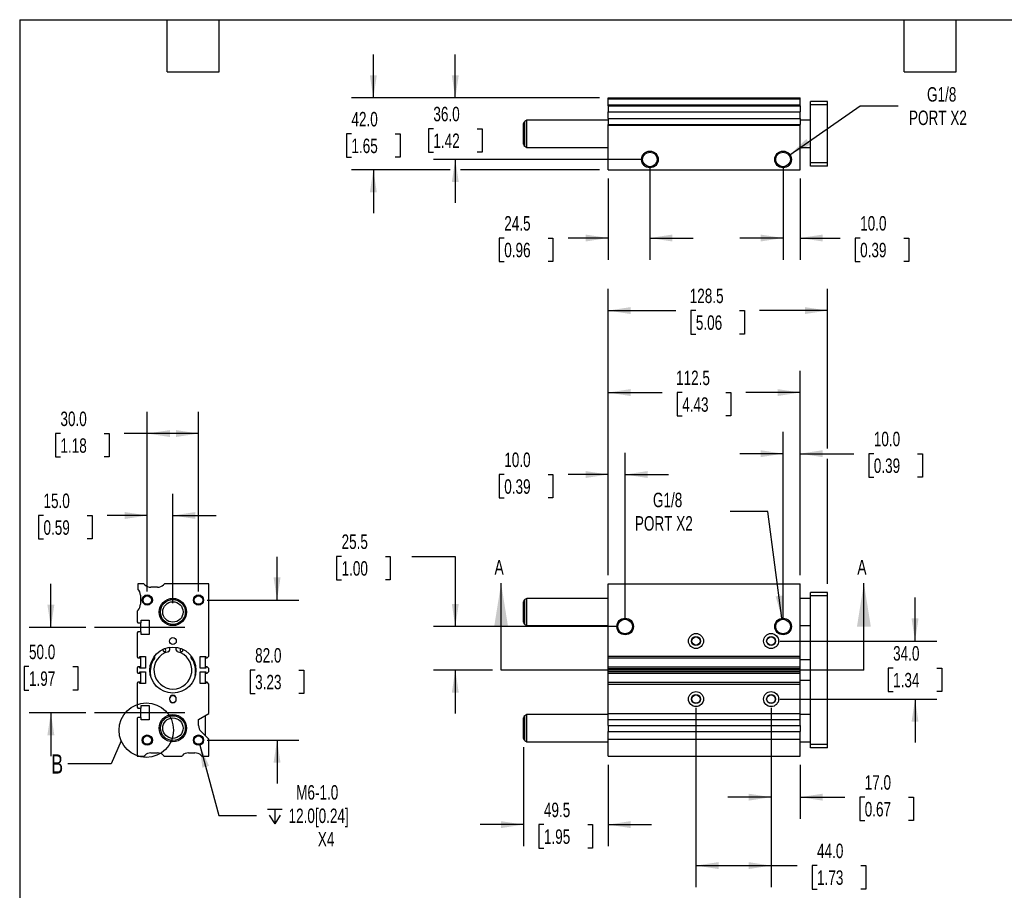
# Model space of a CAD drawing. Header units: millimetres. Extents: x 25 to 1092, y 25 to 838.
# Tile 2 of 4: x 25 to 602, y 328 to 838. Entities that reach past the tile are written whole.
import ezdxf

# ---------------------------------------------------------------- set-up
doc = ezdxf.new("R2010")
doc.units = ezdxf.units.MM
doc.header["$LTSCALE"] = 4
doc.linetypes.add('SLD-Center', pattern=[19.05, 15.24, -1.27, 1.27, -1.27])
doc.linetypes.add('SLD-Solid', pattern=[0])
doc.layers.add('CENTER', color=40, linetype='SLD-Center')
doc.layers.add('DIMENSIONS', color=140, linetype='SLD-Solid', lineweight=25)
doc.layers.add('TEXT', color=140, linetype='SLD-Solid', lineweight=25)
doc.styles.add('SLDTEXTSTYLE0', font='TXT', dxfattribs={"width": 0.7})
doc.dimstyles.new('SLDDIMSTYLE0', dxfattribs={"dimtxt": 8.632031, "dimasz": 13.208, "dimexe": 0, "dimexo": 0.0625, "dimgap": 2.158008, "dimtad": 0, "dimtih": 1, "dimtoh": 1, "dimrnd": 1e-09, "dimzin": 12, "dimdsep": 46, "dimtxsty": 'SLDTEXTSTYLE0', "dimsah": 1, "dimcen": 0.09, "dimadec": 0, "dimazin": 3, "dimtfac": 1, "dimtmove": 0, "dimatfit": 0, "dimfxl": 0, "dimfrac": 2, "dimtolj": 1, "dimtzin": 12, "dimarcsym": 0})
doc.dimstyles.new('SLDDIMSTYLE1', dxfattribs={"dimtxt": 8.632031, "dimasz": 13.208, "dimexe": 0, "dimexo": 0.0625, "dimgap": 2.158008, "dimtad": 0, "dimtih": 1, "dimtoh": 1, "dimrnd": 1e-09, "dimzin": 12, "dimdsep": 46, "dimtxsty": 'SLDTEXTSTYLE0', "dimsah": 1, "dimcen": 0, "dimadec": 0, "dimazin": 3, "dimtfac": 1, "dimtofl": 0, "dimtmove": 0, "dimatfit": 3, "dimfxl": 0, "dimfrac": 2, "dimtolj": 1, "dimtzin": 12, "dimarcsym": 0})
doc.dimstyles.new('SLDDIMSTYLE2', dxfattribs={"dimtxt": 8.632031, "dimasz": 13.208, "dimexe": 0, "dimexo": 0.0625, "dimgap": 2.158008, "dimtad": 0, "dimtih": 1, "dimtoh": 1, "dimrnd": 1e-09, "dimzin": 4, "dimdsep": 46, "dimtxsty": 'SLDTEXTSTYLE0', "dimsah": 1, "dimcen": 0.09, "dimadec": 0, "dimazin": 1, "dimtfac": 1, "dimtmove": 0, "dimatfit": 0, "dimfxl": 0, "dimfrac": 2, "dimtolj": 1, "dimtzin": 12, "dimarcsym": 0})
doc.dimstyles.new('SLDDIMSTYLE3', dxfattribs={"dimtxt": 8.632031, "dimasz": 13.208, "dimexe": 0, "dimexo": 0.0625, "dimgap": 2.158008, "dimtad": 0, "dimtih": 1, "dimtoh": 1, "dimrnd": 1e-09, "dimzin": 12, "dimdsep": 46, "dimtxsty": 'SLDTEXTSTYLE0', "dimsah": 1, "dimcen": 0.09, "dimadec": 0, "dimazin": 3, "dimtfac": 1, "dimtofl": 0, "dimtmove": 0, "dimatfit": 3, "dimfxl": 0, "dimfrac": 2, "dimtolj": 1, "dimtzin": 12, "dimarcsym": 0})
doc.dimstyles.new('SLDDIMSTYLE4', dxfattribs={"dimtxt": 8.632031, "dimasz": 13.208, "dimexe": 0, "dimexo": 0.0625, "dimgap": 2.158008, "dimtad": 0, "dimtih": 1, "dimtoh": 1, "dimrnd": 1e-09, "dimzin": 4, "dimdsep": 46, "dimtxsty": 'SLDTEXTSTYLE0', "dimsah": 1, "dimcen": 0.09, "dimadec": 0, "dimazin": 1, "dimtfac": 1, "dimtofl": 0, "dimtmove": 0, "dimatfit": 3, "dimfxl": 0, "dimfrac": 2, "dimtolj": 1, "dimtzin": 12, "dimarcsym": 0})
doc.dimstyles.new('SLDDIMSTYLE6', dxfattribs={"dimtxt": 0.18, "dimasz": 13.208, "dimexe": 0, "dimexo": 0.0625, "dimgap": 0, "dimtad": 0, "dimtih": 1, "dimtoh": 1, "dimdec": 0, "dimrnd": 1e-09, "dimzin": 0, "dimdsep": 46, "dimtxsty": 'Standard', "dimblk1": 'NONE', "dimblk2": 'NONE', "dimsah": 1, "dimcen": 0.09, "dimadec": 0, "dimazin": 0, "dimtfac": 13.208, "dimtdec": 0, "dimtofl": 0, "dimtmove": 0, "dimatfit": 3, "dimldrblk": 'NONE', "dimfxl": 0, "dimfrac": 2, "dimtolj": 1, "dimtzin": 0, "dimarcsym": 0})

# ---------------------------------------------------------------- blocks, each defined once
blk = doc.blocks.new('_D')
at = {"layer": 'DIMENSIONS'}
for p, q in [((213.95, 523.92), (211.05, 523.92)), ((211.05, 523.92), (211.05, 510.2)), ((239.6, 523.92), (242.5, 523.92)), ((242.5, 523.92), (242.5, 510.2)), ((255.16, 523.92), (280.56, 523.92)), ((280.56, 523.92), (280.56, 482.87)), ((211.05, 510.2), (213.95, 510.2)), ((242.5, 510.2), (239.6, 510.2)), ((374.98, 482.87), (267.86, 482.87)), ((302.33, 457.37), (267.86, 457.37)), ((280.56, 457.37), (280.56, 431.97))]:
    blk.add_line(p, q, dxfattribs=at)
for points in [[(280.56, 482.87), (282.59, 496.08), (278.53, 496.08)], [(280.56, 457.37), (278.53, 444.16), (282.59, 444.16)]]:
    blk.add_solid(points, dxfattribs=at)
at = {"layer": 'DIMENSIONS', "char_height": 8.467, "attachment_point": 1, "style": 'SLDTEXTSTYLE0'}
for s, insert in [('25.5', (213.95, 536.77)), ('1.00', (213.95, 521.12))]:
    blk.add_mtext(s, dxfattribs=dict(at, insert=insert))
blk = doc.blocks.new('_D_1')
at = {"layer": 'DIMENSIONS'}
for p, q in [((463.74, 550.31), (441.51, 550.31)), ((471.93, 487.69), (463.74, 550.31))]:
    blk.add_line(p, q, dxfattribs=at)
blk.add_solid([(471.93, 487.69), (472.23, 501.05), (468.2, 500.53)], dxfattribs=at)
at = {"layer": 'DIMENSIONS', "char_height": 8.467, "attachment_point": 1, "style": 'SLDTEXTSTYLE0'}
for s, insert in [('G1/8', (396.35, 561.22)), ('PORT X2', (385.77, 547.5))]:
    blk.add_mtext(s, dxfattribs=dict(at, insert=insert))
blk = doc.blocks.new('_D_2')
at = {"layer": 'DIMENSIONS'}
for p, q in [((370.06, 512.95), (370.06, 584.57)), ((380.06, 487.95), (380.06, 584.57)), ((309.25, 571.87), (306.35, 571.87)), ((306.35, 571.87), (306.35, 558.15)), ((334.9, 571.87), (337.79, 571.87)), ((337.79, 571.87), (337.79, 558.15)), ((370.06, 571.87), (346.59, 571.87)), ((380.06, 571.87), (405.46, 571.87)), ((306.35, 558.15), (309.25, 558.15)), ((337.79, 558.15), (334.9, 558.15))]:
    blk.add_line(p, q, dxfattribs=at)
for points in [[(370.06, 571.87), (356.85, 573.9), (356.85, 569.84)], [(380.06, 571.87), (393.27, 569.84), (393.27, 573.9)]]:
    blk.add_solid(points, dxfattribs=at)
at = {"layer": 'DIMENSIONS', "char_height": 8.467, "attachment_point": 1, "style": 'SLDTEXTSTYLE0'}
for s, insert in [('10.0', (309.25, 584.72)), ('0.39', (309.25, 569.07))]:
    blk.add_mtext(s, dxfattribs=dict(at, insert=insert))
blk = doc.blocks.new('_D_3')
at = {"layer": 'DIMENSIONS'}
for p, q in [((472.56, 487.95), (472.56, 596.78)), ((482.56, 512.95), (482.56, 596.78)), ((472.56, 584.08), (447.16, 584.08)), ((482.56, 584.08), (514.04, 584.08)), ((525.73, 584.08), (522.84, 584.08)), ((522.84, 584.08), (522.84, 570.36)), ((551.39, 584.08), (554.28, 584.08)), ((554.28, 584.08), (554.28, 570.36)), ((522.84, 570.36), (525.73, 570.36)), ((554.28, 570.36), (551.39, 570.36))]:
    blk.add_line(p, q, dxfattribs=at)
for points in [[(472.56, 584.08), (459.35, 586.11), (459.35, 582.04)], [(482.56, 584.08), (495.77, 582.04), (495.77, 586.11)]]:
    blk.add_solid(points, dxfattribs=at)
at = {"layer": 'DIMENSIONS', "char_height": 8.467, "attachment_point": 1, "style": 'SLDTEXTSTYLE0'}
for s, insert in [('10.0', (525.73, 596.92)), ('0.39', (525.73, 581.27))]:
    blk.add_mtext(s, dxfattribs=dict(at, insert=insert))
blk = doc.blocks.new('_D_4')
at = {"layer": 'DIMENSIONS'}
for p, q in [((370.06, 512.95), (370.06, 632.57)), ((482.56, 512.95), (482.56, 632.57)), ((370.06, 619.87), (401.79, 619.87)), ((413.48, 619.87), (410.59, 619.87)), ((410.59, 619.87), (410.59, 606.15)), ((439.14, 619.87), (442.03, 619.87)), ((442.03, 619.87), (442.03, 606.15)), ((482.56, 619.87), (450.83, 619.87)), ((410.59, 606.15), (413.48, 606.15)), ((442.03, 606.15), (439.14, 606.15))]:
    blk.add_line(p, q, dxfattribs=at)
for points in [[(370.06, 619.87), (383.27, 617.84), (383.27, 621.9)], [(482.56, 619.87), (469.35, 621.9), (469.35, 617.84)]]:
    blk.add_solid(points, dxfattribs=at)
at = {"layer": 'DIMENSIONS', "char_height": 8.467, "attachment_point": 1, "style": 'SLDTEXTSTYLE0'}
for s, insert in [('112.5', (409.89, 632.72)), ('4.43', (413.48, 617.07))]:
    blk.add_mtext(s, dxfattribs=dict(at, insert=insert))
blk = doc.blocks.new('_D_5')
at = {"layer": 'DIMENSIONS'}
for p, q in [((370.06, 512.95), (370.06, 680.57)), ((498.56, 587.12), (498.56, 680.57)), ((370.06, 667.87), (409.79, 667.87)), ((421.48, 667.87), (418.59, 667.87)), ((418.59, 667.87), (418.59, 654.15)), ((447.14, 667.87), (450.03, 667.87)), ((450.03, 667.87), (450.03, 654.15)), ((498.56, 667.87), (458.83, 667.87)), ((418.59, 654.15), (421.48, 654.15)), ((450.03, 654.15), (447.14, 654.15)), ((498.56, 507.95), (498.56, 581.03))]:
    blk.add_line(p, q, dxfattribs=at)
for points in [[(370.06, 667.87), (383.27, 665.84), (383.27, 669.9)], [(498.56, 667.87), (485.35, 669.9), (485.35, 665.84)]]:
    blk.add_solid(points, dxfattribs=at)
at = {"layer": 'DIMENSIONS', "char_height": 8.467, "attachment_point": 1, "style": 'SLDTEXTSTYLE0'}
for s, insert in [('128.5', (417.89, 680.72)), ('5.06', (421.48, 665.07))]:
    blk.add_mtext(s, dxfattribs=dict(at, insert=insert))
blk = doc.blocks.new('_D_6')
at = {"layer": 'DIMENSIONS'}
for p, q in [((549.87, 474.37), (549.87, 499.77)), ((470.64, 474.37), (562.57, 474.37)), ((537.04, 458.54), (534.14, 458.54)), ((534.14, 458.54), (534.14, 444.82)), ((562.69, 458.54), (565.59, 458.54)), ((565.59, 458.54), (565.59, 444.82)), ((534.14, 444.82), (537.04, 444.82)), ((565.59, 444.82), (562.69, 444.82)), ((470.64, 440.37), (562.57, 440.37)), ((549.87, 440.37), (549.87, 414.97))]:
    blk.add_line(p, q, dxfattribs=at)
for points in [[(549.87, 474.37), (551.9, 487.58), (547.84, 487.58)], [(549.87, 440.37), (547.84, 427.16), (551.9, 427.16)]]:
    blk.add_solid(points, dxfattribs=at)
at = {"layer": 'DIMENSIONS', "char_height": 8.467, "attachment_point": 1, "style": 'SLDTEXTSTYLE0'}
for s, insert in [('34.0', (537.04, 471.39)), ('1.34', (537.04, 455.74))]:
    blk.add_mtext(s, dxfattribs=dict(at, insert=insert))
blk = doc.blocks.new('_D_7')
at = {"layer": 'DIMENSIONS'}
for p, q in [((465.56, 435.29), (465.56, 370.24)), ((482.56, 401.79), (482.56, 370.24)), ((465.56, 382.94), (440.16, 382.94)), ((482.56, 382.94), (508.71, 382.94)), ((520.4, 382.94), (517.5, 382.94)), ((517.5, 382.94), (517.5, 369.22)), ((546.05, 382.94), (548.95, 382.94)), ((548.95, 382.94), (548.95, 369.22)), ((517.5, 369.22), (520.4, 369.22)), ((548.95, 369.22), (546.05, 369.22))]:
    blk.add_line(p, q, dxfattribs=at)
for points in [[(465.56, 382.94), (452.35, 384.97), (452.35, 380.91)], [(482.56, 382.94), (495.77, 380.91), (495.77, 384.97)]]:
    blk.add_solid(points, dxfattribs=at)
at = {"layer": 'DIMENSIONS', "char_height": 8.467, "attachment_point": 1, "style": 'SLDTEXTSTYLE0'}
for s, insert in [('17.0', (520.4, 395.79)), ('0.67', (520.4, 380.13))]:
    blk.add_mtext(s, dxfattribs=dict(at, insert=insert))
blk = doc.blocks.new('_D_8')
at = {"layer": 'DIMENSIONS'}
for p, q in [((421.56, 435.29), (421.56, 330.17)), ((465.56, 435.29), (465.56, 330.17)), ((421.56, 342.87), (465.56, 342.87)), ((465.56, 342.87), (480.78, 342.87)), ((492.48, 342.87), (489.58, 342.87)), ((489.58, 342.87), (489.58, 329.15)), ((518.13, 342.87), (521.03, 342.87)), ((521.03, 342.87), (521.03, 329.15)), ((489.58, 329.15), (492.48, 329.15)), ((521.03, 329.15), (518.13, 329.15))]:
    blk.add_line(p, q, dxfattribs=at)
for points in [[(421.56, 342.87), (434.77, 340.84), (434.77, 344.9)], [(465.56, 342.87), (452.35, 344.9), (452.35, 340.84)]]:
    blk.add_solid(points, dxfattribs=at)
at = {"layer": 'DIMENSIONS', "char_height": 8.467, "attachment_point": 1, "style": 'SLDTEXTSTYLE0'}
for s, insert in [('44.0', (492.48, 355.72)), ('1.73', (492.48, 340.07))]:
    blk.add_mtext(s, dxfattribs=dict(at, insert=insert))
blk = doc.blocks.new('_D_9')
at = {"layer": 'DIMENSIONS'}
for p, q in [((320.56, 412.31), (320.56, 354.17)), ((370.06, 401.79), (370.06, 354.17)), ((320.56, 366.87), (295.16, 366.87)), ((332.48, 366.87), (329.59, 366.87)), ((329.59, 366.87), (329.59, 353.15)), ((358.14, 366.87), (361.03, 366.87)), ((361.03, 366.87), (361.03, 353.15)), ((370.06, 366.87), (395.46, 366.87)), ((329.59, 353.15), (332.48, 353.15)), ((361.03, 353.15), (358.14, 353.15))]:
    blk.add_line(p, q, dxfattribs=at)
for points in [[(320.56, 366.87), (307.35, 368.9), (307.35, 364.84)], [(370.06, 366.87), (383.27, 364.84), (383.27, 368.9)]]:
    blk.add_solid(points, dxfattribs=at)
at = {"layer": 'DIMENSIONS', "char_height": 8.467, "attachment_point": 1, "style": 'SLDTEXTSTYLE0'}
for s, insert in [('49.5', (332.48, 379.72)), ('1.95', (332.48, 364.07))]:
    blk.add_mtext(s, dxfattribs=dict(at, insert=insert))
blk = doc.blocks.new('_D_19')
at = {"layer": 'DIMENSIONS'}
for p, q in [((394.56, 751.28), (394.56, 697.66)), ((370.06, 745.28), (370.06, 697.66)), ((309.25, 710.36), (306.35, 710.36)), ((306.35, 710.36), (306.35, 696.64)), ((334.9, 710.36), (337.79, 710.36)), ((337.79, 710.36), (337.79, 696.64)), ((370.06, 710.36), (346.59, 710.36)), ((394.56, 710.36), (419.96, 710.36)), ((306.35, 696.64), (309.25, 696.64)), ((337.79, 696.64), (334.9, 696.64))]:
    blk.add_line(p, q, dxfattribs=at)
for points in [[(370.06, 710.36), (356.85, 712.39), (356.85, 708.32)], [(394.56, 710.36), (407.77, 708.32), (407.77, 712.39)]]:
    blk.add_solid(points, dxfattribs=at)
at = {"layer": 'DIMENSIONS', "char_height": 8.467, "attachment_point": 1, "style": 'SLDTEXTSTYLE0'}
for s, insert in [('24.5', (309.25, 723.2)), ('0.96', (309.25, 707.55))]:
    blk.add_mtext(s, dxfattribs=dict(at, insert=insert))
blk = doc.blocks.new('_D_20')
at = {"layer": 'DIMENSIONS'}
for p, q in [((472.56, 751.28), (472.56, 697.66)), ((482.56, 745.28), (482.56, 697.66)), ((472.56, 710.36), (447.16, 710.36)), ((482.56, 710.36), (506.03, 710.36)), ((517.72, 710.36), (514.83, 710.36)), ((514.83, 710.36), (514.83, 696.64)), ((543.38, 710.36), (546.27, 710.36)), ((546.27, 710.36), (546.27, 696.64)), ((514.83, 696.64), (517.72, 696.64)), ((546.27, 696.64), (543.38, 696.64))]:
    blk.add_line(p, q, dxfattribs=at)
for points in [[(472.56, 710.36), (459.35, 712.39), (459.35, 708.32)], [(482.56, 710.36), (495.77, 708.32), (495.77, 712.39)]]:
    blk.add_solid(points, dxfattribs=at)
at = {"layer": 'DIMENSIONS', "char_height": 8.467, "attachment_point": 1, "style": 'SLDTEXTSTYLE0'}
for s, insert in [('10.0', (517.72, 723.2)), ('0.39', (517.72, 707.55))]:
    blk.add_mtext(s, dxfattribs=dict(at, insert=insert))
blk = doc.blocks.new('_D_21')
at = {"layer": 'DIMENSIONS'}
for p, q in [((280.56, 792.36), (280.56, 817.76)), ((364.98, 792.36), (267.86, 792.36)), ((267.73, 774.36), (264.84, 774.36)), ((264.84, 774.36), (264.84, 760.64)), ((293.39, 774.36), (296.28, 774.36)), ((296.28, 774.36), (296.28, 760.64)), ((264.84, 760.64), (267.73, 760.64)), ((389.48, 756.36), (267.86, 756.36)), ((280.56, 756.36), (280.56, 730.96)), ((296.28, 760.64), (293.39, 760.64))]:
    blk.add_line(p, q, dxfattribs=at)
for points in [[(280.56, 792.36), (282.59, 805.56), (278.53, 805.56)], [(280.56, 756.36), (278.53, 743.15), (282.59, 743.15)]]:
    blk.add_solid(points, dxfattribs=at)
at = {"layer": 'DIMENSIONS', "char_height": 8.467, "attachment_point": 1, "style": 'SLDTEXTSTYLE0'}
for s, insert in [('36.0', (267.73, 787.2)), ('1.42', (267.73, 771.55))]:
    blk.add_mtext(s, dxfattribs=dict(at, insert=insert))
blk = doc.blocks.new('_D_22')
at = {"layer": 'DIMENSIONS'}
for p, q in [((232.56, 792.36), (232.56, 817.76)), ((364.98, 792.36), (219.86, 792.36)), ((219.73, 771.36), (216.84, 771.36)), ((216.84, 771.36), (216.84, 757.64)), ((245.39, 771.36), (248.28, 771.36)), ((248.28, 771.36), (248.28, 757.64)), ((216.84, 757.64), (219.73, 757.64)), ((248.28, 757.64), (245.39, 757.64)), ((277.51, 750.36), (219.86, 750.36)), ((232.56, 750.36), (232.56, 724.96)), ((364.98, 750.36), (283.61, 750.36))]:
    blk.add_line(p, q, dxfattribs=at)
for points in [[(232.56, 792.36), (234.59, 805.56), (230.53, 805.56)], [(232.56, 750.36), (230.53, 737.15), (234.59, 737.15)]]:
    blk.add_solid(points, dxfattribs=at)
at = {"layer": 'DIMENSIONS', "char_height": 8.467, "attachment_point": 1, "style": 'SLDTEXTSTYLE0'}
for s, insert in [('42.0', (219.73, 784.2)), ('1.65', (219.73, 768.55))]:
    blk.add_mtext(s, dxfattribs=dict(at, insert=insert))
blk = doc.blocks.new('_D_23')
at = {"layer": 'DIMENSIONS'}
for p, q in [((476.55, 759.13), (517.75, 787.78)), ((517.75, 787.78), (539.97, 787.78))]:
    blk.add_line(p, q, dxfattribs=at)
blk.add_solid([(476.55, 759.13), (488.56, 765.01), (486.24, 768.34)], dxfattribs=at)
at = {"layer": 'DIMENSIONS', "char_height": 8.467, "attachment_point": 1, "style": 'SLDTEXTSTYLE0'}
for s, insert in [('G1/8', (556.9, 798.7)), ('PORT X2', (546.32, 784.98))]:
    blk.add_mtext(s, dxfattribs=dict(at, insert=insert))
blk = doc.blocks.new('_D_24')
at = {"layer": 'DIMENSIONS'}
for p, q in [((43.66, 482.37), (43.66, 507.77)), ((64.17, 482.37), (30.96, 482.37)), ((30.84, 459.41), (27.94, 459.41)), ((27.94, 459.41), (27.94, 445.69)), ((56.49, 459.41), (59.39, 459.41)), ((59.39, 459.41), (59.39, 445.69)), ((27.94, 445.69), (30.84, 445.69)), ((59.39, 445.69), (56.49, 445.69)), ((64.17, 432.37), (30.96, 432.37)), ((43.66, 432.37), (43.66, 406.97))]:
    blk.add_line(p, q, dxfattribs=at)
for points in [[(43.66, 482.37), (45.7, 495.58), (41.63, 495.58)], [(43.66, 432.37), (41.63, 419.16), (45.7, 419.16)]]:
    blk.add_solid(points, dxfattribs=at)
at = {"layer": 'DIMENSIONS', "char_height": 8.467, "attachment_point": 1, "style": 'SLDTEXTSTYLE0'}
for s, insert in [('50.0', (30.84, 472.25)), ('1.97', (30.84, 456.6))]:
    blk.add_mtext(s, dxfattribs=dict(at, insert=insert))
blk = doc.blocks.new('_D_25')
at = {"layer": 'DIMENSIONS'}
for p, q in [((100.15, 503.45), (100.15, 608.57)), ((130.15, 503.45), (130.15, 608.57)), ((49.27, 595.87), (46.37, 595.87)), ((46.37, 595.87), (46.37, 582.15)), ((74.92, 595.87), (77.82, 595.87)), ((77.82, 595.87), (77.82, 582.15)), ((100.15, 595.87), (86.62, 595.87)), ((130.15, 595.87), (100.15, 595.87)), ((46.37, 582.15), (49.27, 582.15)), ((77.82, 582.15), (74.92, 582.15))]:
    blk.add_line(p, q, dxfattribs=at)
for points in [[(100.15, 595.87), (113.35, 593.84), (113.35, 597.9)], [(130.15, 595.87), (116.94, 597.9), (116.94, 593.84)]]:
    blk.add_solid(points, dxfattribs=at)
at = {"layer": 'DIMENSIONS', "char_height": 8.467, "attachment_point": 1, "style": 'SLDTEXTSTYLE0'}
for s, insert in [('30.0', (49.27, 608.72)), ('1.18', (49.27, 593.07))]:
    blk.add_mtext(s, dxfattribs=dict(at, insert=insert))
blk = doc.blocks.new('_D_26')
at = {"layer": 'DIMENSIONS'}
for p, q in [((100.15, 503.45), (100.15, 560.57)), ((115.15, 496.45), (115.15, 560.57)), ((39.33, 547.87), (36.43, 547.87)), ((36.43, 547.87), (36.43, 534.15)), ((64.98, 547.87), (67.88, 547.87)), ((67.88, 547.87), (67.88, 534.15)), ((100.15, 547.87), (76.68, 547.87)), ((115.15, 547.87), (140.55, 547.87)), ((36.43, 534.15), (39.33, 534.15)), ((67.88, 534.15), (64.98, 534.15))]:
    blk.add_line(p, q, dxfattribs=at)
for points in [[(100.15, 547.87), (86.94, 549.9), (86.94, 545.84)], [(115.15, 547.87), (128.35, 545.84), (128.35, 549.9)]]:
    blk.add_solid(points, dxfattribs=at)
at = {"layer": 'DIMENSIONS', "char_height": 8.467, "attachment_point": 1, "style": 'SLDTEXTSTYLE0'}
for s, insert in [('15.0', (39.33, 560.72)), ('0.59', (39.33, 545.07))]:
    blk.add_mtext(s, dxfattribs=dict(at, insert=insert))
blk = doc.blocks.new('_D_27')
at = {"layer": 'DIMENSIONS'}
for p, q in [((176.15, 498.37), (176.15, 523.77)), ((135.23, 498.37), (188.85, 498.37)), ((163.32, 457.37), (160.42, 457.37)), ((160.42, 457.37), (160.42, 443.65)), ((188.97, 457.37), (191.87, 457.37)), ((191.87, 457.37), (191.87, 443.65)), ((160.42, 443.65), (163.32, 443.65)), ((191.87, 443.65), (188.97, 443.65)), ((135.23, 416.37), (188.85, 416.37)), ((176.15, 416.37), (176.15, 390.97))]:
    blk.add_line(p, q, dxfattribs=at)
for points in [[(176.15, 498.37), (178.18, 511.58), (174.11, 511.58)], [(176.15, 416.37), (174.11, 403.16), (178.18, 403.16)]]:
    blk.add_solid(points, dxfattribs=at)
at = {"layer": 'DIMENSIONS', "char_height": 8.467, "attachment_point": 1, "style": 'SLDTEXTSTYLE0'}
for s, insert in [('82.0', (163.32, 470.22)), ('3.23', (163.32, 454.57))]:
    blk.add_mtext(s, dxfattribs=dict(at, insert=insert))
blk = doc.blocks.new('SW_SYMBOL_HOLE_DEPTH')
at = {"layer": 'DIMENSIONS', "color": 0}
for p, q in [((0, 3500), (3200, 3500)), ((400, 2220), (1600, 300)), ((1600, 3500), (1600, 300)), ((2800, 2220), (1600, 300))]:
    blk.add_line(p, q, dxfattribs=at)
blk = doc.blocks.new('_D_28')
at = {"layer": 'DIMENSIONS'}
for p, q in [((130.92, 413.47), (141.98, 372.21)), ((141.98, 372.21), (164.2, 372.21))]:
    blk.add_line(p, q, dxfattribs=at)
blk.add_solid([(130.92, 413.47), (132.38, 400.19), (136.3, 401.24)], dxfattribs=at)
at = {"layer": 'DIMENSIONS', "xscale": 0.002688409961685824, "yscale": 0.002688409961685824, "zscale": 0.002688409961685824}
blk.add_blockref('SW_SYMBOL_HOLE_DEPTH', (170.55, 366.5), dxfattribs=at)
at = {"layer": 'DIMENSIONS', "char_height": 8.467, "attachment_point": 1, "style": 'SLDTEXTSTYLE0'}
for s, insert in [('M6-1.0', (187.36, 389.98)), ('12.0[0.24]', (182.9, 376.27)), ('X4', (200.05, 362.55))]:
    blk.add_mtext(s, dxfattribs=dict(at, insert=insert))
blk = doc.blocks.new('_None')

msp = doc.modelspace()

# ---------------------------------------------------------------- linework, layer by layer
for p, q in [((370.06, 792.356), (482.56, 792.356)), ((370.06, 791.856), (370.06, 792.356)), ((370.06, 791.856), (482.56, 791.856)), ((370.06, 788.356), (370.06, 791.856)), ((482.56, 791.856), (482.56, 792.356)), ((482.56, 788.356), (482.56, 791.856)), ((498.56, 790.356), (488.56, 790.356)), ((488.56, 788.356), (488.56, 790.356)), ((498.56, 788.356), (498.56, 790.356)), ((370.06, 788.356), (482.56, 788.356)), ((370.06, 787.82), (370.06, 788.356)), ((370.06, 787.82), (482.56, 787.82)), ((370.06, 787.82), (370.06, 784.285)), ((482.56, 787.82), (482.56, 788.356)), ((482.56, 787.82), (482.56, 784.285)), ((498.56, 788.356), (488.56, 788.356)), ((488.56, 754.356), (488.56, 788.356)), ((498.56, 754.356), (498.56, 788.356)), ((322.56, 779.356), (321.31, 778.634)), ((370.06, 779.356), (322.56, 779.356)), ((322.56, 763.356), (322.56, 779.356)), ((370.06, 784.285), (482.56, 784.285)), ((370.06, 780.427), (370.06, 784.285)), ((370.06, 780.427), (482.56, 780.427)), ((370.06, 780.427), (370.06, 776.891)), ((482.56, 780.427), (482.56, 784.285)), ((482.56, 780.427), (482.56, 776.891)), ((488.56, 779.356), (482.56, 779.356)), ((320.56, 765.377), (320.56, 777.335)), ((321.31, 764.078), (321.31, 778.634)), ((370.06, 776.891), (482.56, 776.891)), ((370.06, 776.356), (370.06, 776.891)), ((370.06, 776.356), (482.56, 776.356)), ((370.06, 750.356), (370.06, 776.356)), ((482.56, 776.356), (482.56, 776.891)), ((482.56, 750.356), (482.56, 776.356)), ((321.31, 764.078), (322.56, 763.356)), ((322.56, 763.356), (370.06, 763.356)), ((482.56, 763.356), (488.56, 763.356)), ((370.06, 750.356), (482.56, 750.356)), ((498.56, 754.356), (488.56, 754.356)), ((488.56, 752.356), (488.56, 754.356)), ((498.56, 752.356), (488.56, 752.356)), ((498.56, 752.356), (498.56, 754.356)), ((94.647, 507.872), (94.647, 504.872)), ((98.147, 507.872), (94.647, 507.872)), ((98.682, 507.336), (98.147, 507.872)), ((110.147, 507.872), (109.611, 507.336)), ((136.147, 507.872), (110.147, 507.872)), ((136.147, 465.552), (136.147, 507.872)), ((370.06, 507.872), (482.56, 507.872)), ((370.06, 465.552), (370.06, 507.872)), ((482.56, 465.552), (482.56, 507.872)), ((106.076, 505.872), (102.218, 505.872)), ((498.56, 502.872), (488.56, 502.872)), ((488.56, 500.872), (488.56, 502.872)), ((498.56, 500.872), (498.56, 502.872)), ((96.147, 501.302), (96.147, 495.942)), ((320.56, 491.372), (320.56, 497.351)), ((322.56, 499.372), (321.31, 498.65)), ((321.31, 491.372), (321.31, 498.65)), ((370.06, 499.372), (322.56, 499.372)), ((322.56, 491.372), (322.56, 499.372)), ((488.56, 499.372), (482.56, 499.372)), ((498.56, 500.872), (488.56, 500.872)), ((488.56, 413.872), (488.56, 500.872)), ((498.56, 413.872), (498.56, 500.872)), ((94.743, 492.468), (94.147, 491.872)), ((94.147, 491.872), (94.147, 485.572)), ((320.56, 485.393), (320.56, 491.372)), ((321.31, 484.093), (321.31, 491.372)), ((322.56, 483.372), (322.56, 491.372)), ((94.147, 485.572), (94.647, 485.072)), ((94.647, 485.072), (96.647, 485.072)), ((96.147, 485.072), (96.147, 479.672)), ((96.647, 486.572), (101.147, 486.572)), ((96.647, 485.072), (96.647, 486.572)), ((101.147, 486.572), (101.147, 478.172)), ((94.647, 479.672), (94.147, 479.172)), ((94.147, 479.172), (94.147, 465.052)), ((96.647, 479.672), (94.647, 479.672)), ((96.647, 478.172), (96.647, 479.672)), ((321.31, 484.093), (322.56, 483.372)), ((322.56, 483.372), (370.06, 483.372)), ((482.56, 483.372), (488.56, 483.372)), ((101.147, 478.172), (96.647, 478.172)), ((113.147, 470.226), (113.147, 469.094)), ((117.147, 469.094), (117.147, 470.226)), ((94.147, 465.052), (94.647, 464.552)), ((94.647, 464.552), (95.797, 464.552)), ((95.797, 465.272), (99.147, 465.272)), ((95.797, 464.552), (95.797, 465.272)), ((96.147, 465.272), (96.147, 458.472)), ((99.147, 465.272), (99.147, 458.472)), ((104.647, 465.349), (104.647, 465.857)), ((125.647, 465.857), (125.647, 465.349)), ((131.147, 465.272), (134.497, 465.272)), ((131.147, 458.472), (131.147, 465.272)), ((134.147, 458.472), (134.147, 465.272)), ((134.497, 465.272), (134.497, 464.552)), ((134.497, 464.552), (135.147, 464.552)), ((135.147, 464.552), (136.147, 465.552)), ((370.06, 465.552), (482.56, 465.552)), ((370.06, 464.552), (370.06, 465.552)), ((370.06, 464.552), (482.56, 464.552)), ((370.06, 459.202), (370.06, 464.552)), ((482.56, 464.552), (482.56, 465.552)), ((482.56, 459.202), (482.56, 464.552)), ((488.56, 463.372), (482.56, 463.372)), ((94.647, 459.202), (94.147, 458.702)), ((94.147, 458.702), (94.147, 456.042)), ((94.147, 456.042), (94.647, 455.542)), ((95.797, 459.202), (94.647, 459.202)), ((95.797, 458.472), (95.797, 459.202)), ((99.147, 458.472), (95.797, 458.472)), ((95.797, 456.272), (99.147, 456.272)), ((95.797, 455.542), (95.797, 456.272)), ((96.147, 456.272), (96.147, 449.472)), ((99.147, 456.272), (99.147, 449.472)), ((134.497, 458.472), (131.147, 458.472)), ((131.147, 456.272), (134.497, 456.272)), ((131.147, 449.472), (131.147, 456.272)), ((134.147, 449.472), (134.147, 456.272)), ((134.497, 459.202), (134.497, 458.472)), ((135.147, 459.202), (134.497, 459.202)), ((134.497, 456.272), (134.497, 455.542)), ((136.147, 458.202), (135.147, 459.202)), ((135.147, 455.542), (136.147, 456.542)), ((136.147, 456.542), (136.147, 458.202)), ((370.06, 459.202), (482.56, 459.202)), ((370.06, 458.202), (370.06, 459.202)), ((370.06, 458.202), (482.56, 458.202)), ((370.06, 456.542), (370.06, 458.202)), ((370.06, 456.542), (482.56, 456.542)), ((370.06, 455.542), (370.06, 456.542)), ((482.56, 458.202), (482.56, 459.202)), ((482.56, 456.542), (482.56, 458.202)), ((482.56, 455.542), (482.56, 456.542)), ((94.647, 450.192), (94.147, 449.692)), ((94.647, 455.542), (95.797, 455.542)), ((95.797, 450.192), (94.647, 450.192)), ((95.797, 449.472), (95.797, 450.192)), ((134.497, 455.542), (135.147, 455.542)), ((134.497, 450.192), (134.497, 449.472)), ((135.147, 450.192), (134.497, 450.192)), ((136.147, 449.192), (135.147, 450.192)), ((370.06, 455.542), (482.56, 455.542)), ((370.06, 450.192), (370.06, 455.542)), ((370.06, 450.192), (482.56, 450.192)), ((370.06, 449.192), (370.06, 450.192)), ((482.56, 450.192), (482.56, 455.542)), ((482.56, 451.372), (488.56, 451.372)), ((482.56, 449.192), (482.56, 450.192)), ((94.147, 449.692), (94.147, 435.572)), ((99.147, 449.472), (95.797, 449.472)), ((134.497, 449.472), (131.147, 449.472)), ((136.147, 431.872), (136.147, 449.192)), ((370.06, 449.192), (482.56, 449.192)), ((370.06, 431.872), (370.06, 449.192)), ((482.56, 431.872), (482.56, 449.192)), ((113.147, 440.622), (113.147, 440.122)), ((117.147, 440.122), (117.147, 440.622)), ((94.147, 435.572), (94.647, 435.072)), ((94.647, 435.072), (96.647, 435.072)), ((96.147, 435.072), (96.147, 429.672)), ((96.647, 436.572), (101.147, 436.572)), ((96.647, 435.072), (96.647, 436.572)), ((101.147, 436.572), (101.147, 428.172)), ((94.647, 429.672), (94.147, 429.172)), ((94.147, 429.172), (94.147, 406.872)), ((96.647, 429.672), (94.647, 429.672)), ((96.647, 428.172), (96.647, 429.672)), ((101.147, 428.172), (96.647, 428.172)), ((130.147, 428.408), (136.147, 431.872)), ((130.147, 424.943), (130.147, 428.408)), ((134.147, 418.872), (134.147, 430.717)), ((320.56, 423.372), (320.56, 429.351)), ((322.56, 431.372), (321.31, 430.65)), ((321.31, 423.372), (321.31, 430.65)), ((370.06, 431.372), (322.56, 431.372)), ((322.56, 423.372), (322.56, 431.372)), ((370.06, 431.872), (482.56, 431.872)), ((370.06, 428.408), (370.06, 431.872)), ((370.06, 428.408), (482.56, 428.408)), ((370.06, 424.943), (370.06, 428.408)), ((482.56, 428.408), (482.56, 431.872)), ((488.56, 431.372), (482.56, 431.372)), ((482.56, 424.943), (482.56, 428.408)), ((136.147, 416.872), (131.611, 421.407)), ((320.56, 417.393), (320.56, 423.372)), ((321.31, 416.093), (321.31, 423.372)), ((322.56, 415.372), (322.56, 423.372)), ((370.06, 424.943), (482.56, 424.943)), ((370.06, 424.943), (370.06, 421.407)), ((370.06, 421.407), (482.56, 421.407)), ((370.06, 416.872), (370.06, 421.407)), ((482.56, 424.943), (482.56, 421.407)), ((482.56, 416.872), (482.56, 421.407)), ((136.147, 406.872), (136.147, 416.872)), ((321.31, 416.093), (322.56, 415.372)), ((322.56, 415.372), (370.06, 415.372)), ((370.06, 416.872), (482.56, 416.872)), ((370.06, 406.872), (370.06, 416.872)), ((482.56, 406.872), (482.56, 416.872)), ((482.56, 415.372), (488.56, 415.372)), ((498.56, 413.872), (488.56, 413.872)), ((488.56, 411.872), (488.56, 413.872)), ((498.56, 411.872), (488.56, 411.872)), ((498.56, 411.872), (498.56, 413.872)), ((94.147, 406.872), (98.147, 406.872)), ((98.147, 406.872), (98.682, 407.407)), ((102.218, 408.872), (106.076, 408.872)), ((109.611, 407.407), (110.147, 406.872)), ((110.147, 406.872), (120.147, 406.872)), ((120.147, 406.872), (120.682, 407.407)), ((124.218, 408.872), (128.076, 408.872)), ((131.611, 407.407), (132.147, 406.872)), ((132.147, 406.872), (136.147, 406.872)), ((370.06, 406.872), (482.56, 406.872))]:
    msp.add_line(p, q)
for centre, radius in [((394.56, 756.356), 4.864), ((394.56, 756.356), 4.283), ((472.56, 756.356), 4.864), ((472.56, 756.356), 4.283), ((100.147, 498.372), 3), ((100.147, 498.372), 2.458), ((115.147, 491.372), 8), ((115.147, 491.372), 7.278), ((115.147, 491.372), 5.979), ((130.147, 498.372), 3), ((130.147, 498.372), 2.458), ((380.06, 482.872), 4.864), ((380.06, 482.872), 4.283), ((472.56, 482.872), 4.864), ((472.56, 482.872), 4.283), ((421.56, 474.372), 4.4), ((465.56, 474.372), 4.4), ((115.147, 474.372), 2), ((421.56, 474.372), 2.6), ((421.56, 474.372), 2.459), ((465.56, 474.372), 2.6), ((465.56, 474.372), 2.458), ((115.147, 457.372), 13.5), ((421.56, 440.372), 4.4), ((465.56, 440.372), 4.4), ((421.56, 440.372), 2.6), ((421.56, 440.372), 2.459), ((465.56, 440.372), 2.6), ((465.56, 440.372), 2.458), ((115.147, 423.372), 8), ((115.147, 423.372), 7.278), ((115.147, 423.372), 5.979), ((100.147, 416.372), 3), ((100.147, 416.372), 2.458), ((130.147, 416.372), 3), ((130.147, 416.372), 2.458)]:
    msp.add_circle(centre, radius)
for centre, radius, start, end in [((322.06, 777.335), 1.5, 120, 180), ((322.06, 765.377), 1.5, 180, 240), ((91.147, 501.302), 5, 0, 45.572996), ((102.218, 510.872), 5, 225, 270), ((106.076, 510.872), 5, 270, 315), ((322.06, 497.351), 1.5, 120, 180), ((91.147, 495.942), 5, 315.995745, 0), ((322.06, 485.393), 1.5, 180, 240), ((115.147, 457.372), 11.1, 104.355284, 75.644716), ((110.097, 469.022), 0.85, 133.290546, 0), ((110.097, 469.022), 0.85, 0, 93.580641), ((112.147, 469.094), 1, 284.355284, 0), ((112.147, 470.226), 1, 0, 28.535025), ((118.147, 470.226), 1, 151.464975, 180), ((118.147, 469.094), 1, 180, 255.644716), ((120.197, 469.022), 0.85, 86.419359, 0), ((120.197, 469.022), 0.85, 0, 46.709454), ((115.147, 456.492), 13.32, 144.679114, 189.956153), ((102.647, 465.349), 2, 324.679114, 360), ((127.647, 465.349), 2, 180, 215.320886), ((115.147, 456.492), 13.32, 350.043847, 35.320886), ((115.147, 440.622), 2, 0, 180), ((115.147, 440.372), 2, 0, 180), ((115.147, 440.372), 2, 180, 0), ((115.147, 440.122), 2, 180, 0), ((322.06, 429.351), 1.5, 120, 180), ((135.147, 424.943), 5, 180, 225), ((322.06, 417.393), 1.5, 180, 240), ((102.218, 403.872), 5, 90, 135), ((106.076, 403.872), 5, 45, 90), ((124.218, 403.872), 5, 90, 135), ((128.076, 403.872), 5, 45, 90)]:
    msp.add_arc(centre, radius, start, end)
at = {"layer": 'CENTER'}
for p, q in [((122.047, 482.372), (69.247, 482.372)), ((122.047, 432.372), (69.247, 432.372))]:
    msp.add_line(p, q, dxfattribs=at)
at = {"layer": 'TEXT'}
for p, q in [((25.4, 838.2), (1092.2, 838.2)), ((25.4, 838.2), (25.4, 25.4)), ((111.76, 807.72), (111.76, 838.2)), ((142.24, 807.72), (142.24, 838.2)), ((543.56, 807.72), (543.56, 838.2)), ((574.04, 807.72), (574.04, 838.2)), ((111.76, 807.72), (142.24, 807.72)), ((543.56, 807.72), (574.04, 807.72)), ((519.92, 457.372), (307.406, 457.372))]:
    msp.add_line(p, q, dxfattribs=at)
at = {"layer": 'TEXT', "linetype": 'SLD-Solid'}
for p, q in [((307.406, 457.372), (307.406, 508.172)), ((519.92, 457.372), (519.92, 508.172))]:
    msp.add_line(p, q, dxfattribs=at)
at = {"layer": 'TEXT'}
msp.add_circle((99.56, 422.156), 15.962, dxfattribs=at)
for points in [[(307.406, 508.172), (303.342, 482.772), (311.47, 482.772)], [(519.92, 508.172), (515.856, 482.772), (523.984, 482.772)]]:
    msp.add_solid(points, dxfattribs=at)

# ---------------------------------------------------------------- texts
at = {"layer": 'TEXT', "attachment_point": 1, "style": 'SLDTEXTSTYLE0'}
for s, insert, char_height in [('A', (303.549, 521.883), 8.632), ('A', (516.063, 521.883), 8.632), ('B', (43.791, 408.044), 11.289)]:
    msp.add_mtext(s, dxfattribs=dict(at, insert=insert, char_height=char_height))

# ---------------------------------------------------------------- dimensions: what is measured, and where the dimension line sits
at = {"layer": 'DIMENSIONS'}
for base, p1, p2, dimstyle, picture, middle in [((232.56, 792.356), (370.06, 750.356), (370.06, 792.356), 'SLDDIMSTYLE2', '_D_22', (232.56, 771.356)), ((280.56, 792.356), (394.56, 756.356), (370.06, 792.356), 'SLDDIMSTYLE2', '_D_21', (280.56, 774.356)), ((280.56, 457.372), (380.06, 482.872), (307.406, 457.372), 'SLDDIMSTYLE0', '_D', (280.56, 523.923)), ((176.147, 416.372), (130.147, 498.372), (130.147, 416.372), 'SLDDIMSTYLE2', '_D_27', (176.147, 457.372)), ((43.663, 432.372), (69.247, 482.372), (69.247, 432.372), 'SLDDIMSTYLE2', '_D_24', (43.663, 459.405)), ((549.868, 440.372), (465.56, 474.372), (465.56, 440.372), 'SLDDIMSTYLE2', '_D_6', (549.868, 458.542))]:
    dim = msp.add_linear_dim(base=base, p1=p1, p2=p2, angle=90, dimstyle=dimstyle, dxfattribs=at)
    dim.commit()
    dim.dimension.update_dxf_attribs({"geometry": picture, "text_midpoint": middle, "dimtype": 160})
for p1, p2, text, picture, middle in [((468.567, 753.579), (476.553, 759.133), 'G1/8\\PPORT X2', '_D_23', (571.019, 787.785)), ((473.191, 478.049), (471.929, 487.695), 'G1/8\\PPORT X2', '_D_1', (410.468, 550.308)), ((129.37, 419.27), (130.923, 413.474), 'M6-1.0\\P{\\fGDT;x}12.0[0.24]\\PX4', '_D_28', (207.506, 372.211))]:
    dim = msp.add_diameter_dim_2p(p1=p1, p2=p2, text=text, dimstyle='SLDDIMSTYLE1', override={"dimpost": '<>'}, dxfattribs=at)
    dim.commit()
    dim.dimension.update_dxf_attribs({"geometry": picture, "text_midpoint": middle, "dimtype": 163})
for base, p1, p2, dimstyle, picture, middle in [((394.56, 710.356), (370.06, 750.356), (394.56, 756.356), 'SLDDIMSTYLE0', '_D_19', (322.071, 710.356)), ((482.56, 710.356), (472.56, 756.356), (482.56, 750.356), 'SLDDIMSTYLE2', '_D_20', (530.55, 710.356)), ((498.56, 667.872), (370.06, 507.872), (498.56, 502.872), 'SLDDIMSTYLE3', '_D_5', (434.31, 667.872)), ((482.56, 619.872), (370.06, 507.872), (482.56, 507.872), 'SLDDIMSTYLE3', '_D_4', (426.31, 619.872)), ((130.147, 595.872), (100.147, 498.372), (130.147, 498.372), 'SLDDIMSTYLE4', '_D_25', (62.097, 595.872)), ((482.56, 584.076), (472.56, 482.872), (482.56, 507.872), 'SLDDIMSTYLE2', '_D_3', (538.56, 584.076)), ((380.06, 571.872), (370.06, 507.872), (380.06, 482.872), 'SLDDIMSTYLE2', '_D_2', (322.071, 571.872)), ((100.147, 547.872), (115.147, 491.372), (100.147, 498.372), 'SLDDIMSTYLE2', '_D_26', (52.157, 547.872)), ((421.56, 342.872), (465.56, 440.372), (421.56, 440.372), 'SLDDIMSTYLE4', '_D_8', (505.304, 342.872)), ((465.56, 382.939), (482.56, 406.872), (465.56, 440.372), 'SLDDIMSTYLE2', '_D_7', (533.227, 382.939)), ((320.56, 366.872), (370.06, 406.872), (320.56, 417.393), 'SLDDIMSTYLE0', '_D_9', (345.31, 366.872))]:
    dim = msp.add_linear_dim(base=base, p1=p1, p2=p2, dimstyle=dimstyle, dxfattribs=at)
    dim.commit()
    dim.dimension.update_dxf_attribs({"geometry": picture, "text_midpoint": middle, "dimtype": 160})

# ---------------------------------------------------------------- leaders
at = {"layer": 'TEXT', "has_arrowhead": 0}
msp.add_leader([(84.89, 415.864), (78.916, 402.408), (53.516, 402.408)], dimstyle='SLDDIMSTYLE6', dxfattribs=at)

doc.saveas('drawing.dxf')
